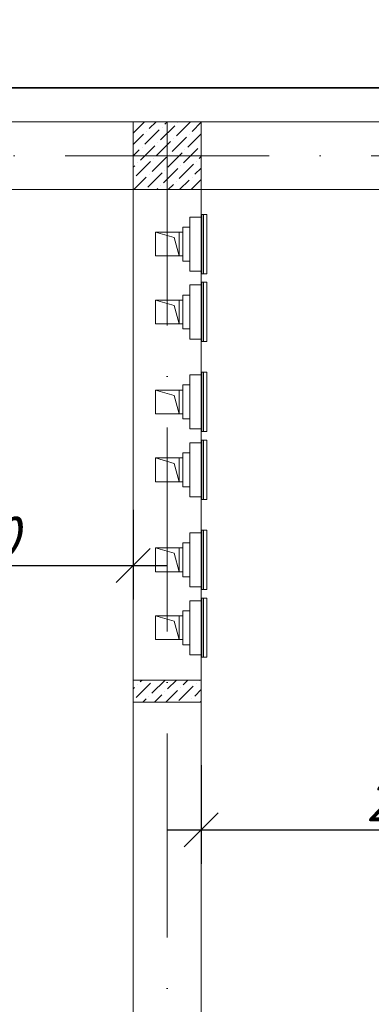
# Model space of a CAD drawing. Header units: millimetres. Extents: x 1114507 to 93926427, y 174473 to 817039.
# Tile 130 of 256: x 1755103 to 1757171, y 481308 to 487101. Entities that reach past the tile are written whole.
import ezdxf

# ---------------------------------------------------------------- set-up
doc = ezdxf.new("R2010")
doc.units = ezdxf.units.MM
doc.linetypes.add('ACAD_ISO10W100', pattern=[18, 12, -3, 0, -3])
doc.linetypes.add('ADSK_Скрыто', pattern=[6, 3, -3])
for name, color, linetype, lineweight in [('_Hidden_', 7, 'ADSK_Скрыто', 9), ('Mechanical Equipment', 7, 'Continuous', 18), ('размеры', 12, 'Continuous', 15)]:
    doc.layers.add(name, color=color, linetype=linetype, lineweight=lineweight)
doc.layers.add('kcd_tx', color=7, linetype='Continuous')
doc.layers.add('ventilatsiya', color=7, linetype='Continuous')
doc.styles.get("Standard").update_dxf_attribs({"font": 'isocpeui.ttf'})
doc.dimstyles.new('Санжар', dxfattribs={"dimtxt": 240, "dimasz": 200, "dimexe": 200, "dimexo": 200, "dimgap": 50, "dimtad": 1, "dimdec": 0, "dimtxsty": 'Standard', "dimblk": 'OBLIQUE', "dimcen": 2.5, "dimdle": 200, "dimclrd": 152, "dimclre": 152, "dimclrt": 152, "dimadec": 0, "dimazin": 0, "dimtfac": 1, "dimtdec": 0, "dimtmove": 0, "dimatfit": 3, "dimldrblk": 'OBLIQUE', "dimfxl": 0, "dimlwd": 0, "dimlwe": 0, "dimarcsym": 0})

# ---------------------------------------------------------------- blocks, each defined once
blk = doc.blocks.new('blokqav3mak')
at = {"lineweight": 0, "ltscale": 100}
for p, q in [((1616966.4, 773325.1), (1616166.4, 773325.1)), ((1616966.4, 773325.1), (1616966.4, 767025.1)), ((1624716.4, 773325.1), (1617366.4, 773325.1)), ((1616966.4, 772925.1), (1616166.4, 772925.1)), ((1624716.4, 772925.1), (1617366.4, 772925.1)), ((1617366.4, 772925.1), (1617366.4, 767025.1))]:
    blk.add_line(p, q, dxfattribs=at)
at = {"linetype": 'Continuous', "lineweight": 0, "ltscale": 100}
for p, q in [((1616967.2, 773259.5), (1617032.8, 773325.1)), ((1617059.9, 773284.8), (1617100.2, 773325.1)), ((1617152.5, 773310), (1617167.6, 773325.1)), ((1617219.8, 773242.7), (1617302.3, 773325.1)), ((1617228.2, 773318.4), (1617228.2, 773318.4)), ((1617312.4, 773267.9), (1617366.4, 773321.8)), ((1617034.6, 773192.2), (1617118.8, 773276.3)), ((1617043, 773267.9), (1617043, 773267.9)), ((1617127.2, 773217.4), (1617211.4, 773301.6)), ((1617135.6, 773293.2), (1617135.6, 773293.2)), ((1616966.4, 773191.3), (1617026.2, 773251.1)), ((1617102, 773124.8), (1617186.1, 773209)), ((1617110.4, 773200.6), (1617110.4, 773200.6)), ((1617194.6, 773150.1), (1617278.8, 773234.2)), ((1617203, 773225.8), (1617203, 773225.8)), ((1617287.2, 773175.3), (1617366.4, 773254.5)), ((1617295.6, 773251.1), (1617295.6, 773251.1)), ((1616966.4, 773123.9), (1617000.9, 773158.5)), ((1617009.3, 773099.5), (1617093.5, 773183.7)), ((1617017.8, 773175.3), (1617017.8, 773175.3)), ((1617169.3, 773057.4), (1617253.5, 773141.6)), ((1617261.9, 773082.7), (1617346.1, 773166.9)), ((1617270.3, 773158.5), (1617270.3, 773158.5)), ((1617362.9, 773183.7), (1617362.9, 773183.7)), ((1616984.1, 773006.9), (1617068.3, 773091.1)), ((1616992.5, 773082.7), (1616992.5, 773082.7)), ((1617076.7, 773032.2), (1617160.9, 773116.4)), ((1617085.1, 773108), (1617085.1, 773108)), ((1617177.7, 773133.2), (1617177.7, 773133.2)), ((1617337.7, 773091.1), (1617337.7, 773091.1)), ((1617354.5, 773108), (1617366.4, 773119.8)), ((1616966.4, 773056.5), (1616975.7, 773065.9)), ((1617144, 772964.8), (1617228.2, 773049)), ((1617152.5, 773040.6), (1617152.5, 773040.6)), ((1617236.7, 772990.1), (1617320.8, 773074.3)), ((1617245.1, 773065.9), (1617245.1, 773065.9)), ((1617329.3, 773015.4), (1617366.4, 773052.4)), ((1616967.2, 772990.1), (1616967.2, 772990.1)), ((1616969.6, 772925.1), (1617043, 772998.5)), ((1617051.4, 772939.6), (1617135.6, 773023.8)), ((1617059.9, 773015.4), (1617059.9, 773015.4)), ((1617219.8, 772973.3), (1617219.8, 772973.3)), ((1617239, 772925.1), (1617295.6, 772981.7)), ((1617306.4, 772925.1), (1617366.4, 772985.1)), ((1617312.4, 772998.5), (1617312.4, 772998.5)), ((1617104.3, 772925.1), (1617110.4, 772931.2)), ((1617127.2, 772948), (1617127.2, 772948)), ((1617171.7, 772925.1), (1617203, 772956.4)), ((1616982.6, 769936.9, 0), (1617066.8, 770021.1, 0)), ((1616991, 770012.7, 0), (1616991, 770012.7, 0)), ((1617007.9, 770029.5, 0), (1617018.5, 770040.1, 0)), ((1617075.2, 769962.1, 0), (1617153.2, 770040.1, 0)), ((1617083.6, 770037.9, 0), (1617083.6, 770037.9, 0)), ((1617167.8, 769987.4, 0), (1617220.5, 770040.1, 0)), ((1617260.4, 770012.7, 0), (1617287.9, 770040.1, 0)), ((1617336.2, 770021.1, 0), (1617336.2, 770021.1, 0)), ((1617353, 770037.9, 0), (1617355.2, 770040.1, 0)), ((1616966.4, 769988, 0), (1616974.2, 769995.8, 0)), ((1617151, 769970.6, 0), (1617151, 769970.6, 0)), ((1617157.9, 769910.1, 0), (1617226.8, 769979, 0)), ((1617235.2, 769920.1, 0), (1617319.4, 770004.2, 0)), ((1617243.6, 769995.8, 0), (1617243.6, 769995.8, 0)), ((1617327.8, 769945.3, 0), (1617366.4, 769983.9, 0)), ((1617023.2, 769910.1, 0), (1617041.5, 769928.5, 0)), ((1617058.4, 769945.3, 0), (1617058.4, 769945.3, 0)), ((1617090.5, 769910.1, 0), (1617134.1, 769953.7, 0)), ((1617292.6, 769910.1, 0), (1617294.1, 769911.6, 0)), ((1617310.9, 769928.5, 0), (1617310.9, 769928.5, 0)), ((1617359.9, 769910.1, 0), (1617366.4, 769916.5, 0))]:
    blk.add_line(p, q, dxfattribs=at)
at = {"color": 1, "linetype": 'ACAD_ISO10W100', "lineweight": 0, "ltscale": 100}
for p, q in [((1617166.4, 773325.1), (1617166.4, 766825.1)), ((1626766.4, 773125.1), (1599766.4, 773125.1))]:
    blk.add_line(p, q, dxfattribs=at)
at = {"layer": '_Hidden_', "color": 5, "lineweight": 0}
for p, q in [((1617299.3, 772763.5), (1617299.3, 772763.9)), ((1617299.3, 772763.9), (1617299.3, 772763.5)), ((1617323.3, 772763.9), (1617323.3, 772763.5)), ((1617323.3, 772763.5), (1617323.3, 772763.9)), ((1617366.4, 772763.5), (1617366.4, 772763.9)), ((1617366.4, 772763.9), (1617366.4, 772763.5)), ((1617370.2, 772779.5), (1617369.7, 772779.5)), ((1617299.3, 772445.9), (1617299.3, 772446.2)), ((1617299.3, 772446.2), (1617299.3, 772445.9)), ((1617323.3, 772446.2), (1617323.3, 772445.9)), ((1617323.3, 772445.9), (1617323.3, 772446.2)), ((1617366.4, 772446.2), (1617366.4, 772445.9)), ((1617366.4, 772445.9), (1617366.4, 772446.2)), ((1617369.7, 772430.6), (1617370.2, 772430.6)), ((1617299.3, 772364), (1617299.3, 772364.3)), ((1617299.3, 772364.3), (1617299.3, 772364)), ((1617323.3, 772364.3), (1617323.3, 772364)), ((1617323.3, 772364), (1617323.3, 772364.3)), ((1617366.4, 772364), (1617366.4, 772364.3)), ((1617366.4, 772364.3), (1617366.4, 772364)), ((1617370.2, 772380), (1617369.7, 772380)), ((1617299.3, 772046.3), (1617299.3, 772046.7)), ((1617299.3, 772046.7), (1617299.3, 772046.3)), ((1617323.3, 772046.7), (1617323.3, 772046.3)), ((1617323.3, 772046.3), (1617323.3, 772046.7)), ((1617366.4, 772046.7), (1617366.4, 772046.3)), ((1617366.4, 772046.3), (1617366.4, 772046.7)), ((1617369.7, 772031.1), (1617370.2, 772031.1)), ((1617299.3, 771834.8), (1617299.3, 771835.1)), ((1617299.3, 771835.1), (1617299.3, 771834.8)), ((1617323.3, 771835.1), (1617323.3, 771834.8)), ((1617323.3, 771834.8), (1617323.3, 771835.1)), ((1617366.4, 771834.8), (1617366.4, 771835.1)), ((1617366.4, 771835.1), (1617366.4, 771834.8)), ((1617370.2, 771850.8), (1617369.7, 771850.8)), ((1617299.3, 771517.1), (1617299.3, 771517.5)), ((1617299.3, 771517.5), (1617299.3, 771517.1)), ((1617323.3, 771517.5), (1617323.3, 771517.1)), ((1617323.3, 771517.1), (1617323.3, 771517.5)), ((1617366.4, 771517.5), (1617366.4, 771517.1)), ((1617366.4, 771517.1), (1617366.4, 771517.5)), ((1617369.7, 771501.9), (1617370.2, 771501.9)), ((1617299.3, 771435.2), (1617299.3, 771435.6)), ((1617299.3, 771435.6), (1617299.3, 771435.2)), ((1617323.3, 771435.6), (1617323.3, 771435.2)), ((1617323.3, 771435.2), (1617323.3, 771435.6)), ((1617366.4, 771435.2), (1617366.4, 771435.6)), ((1617366.4, 771435.6), (1617366.4, 771435.2)), ((1617370.2, 771451.2), (1617369.7, 771451.2)), ((1617299.3, 771117.6), (1617299.3, 771117.9)), ((1617299.3, 771117.9), (1617299.3, 771117.6)), ((1617323.3, 771117.9), (1617323.3, 771117.6)), ((1617323.3, 771117.6), (1617323.3, 771117.9)), ((1617366.4, 771117.9), (1617366.4, 771117.6)), ((1617366.4, 771117.6), (1617366.4, 771117.9)), ((1617369.7, 771102.3), (1617370.2, 771102.3)), ((1617299.3, 770906), (1617299.3, 770906.4)), ((1617299.3, 770906.4), (1617299.3, 770906)), ((1617323.3, 770906.4), (1617323.3, 770906)), ((1617323.3, 770906), (1617323.3, 770906.4)), ((1617366.4, 770906), (1617366.4, 770906.4)), ((1617366.4, 770906.4), (1617366.4, 770906)), ((1617370.2, 770922), (1617369.7, 770922)), ((1617299.3, 770588.4), (1617299.3, 770588.7)), ((1617299.3, 770588.7), (1617299.3, 770588.4)), ((1617323.3, 770588.7), (1617323.3, 770588.4)), ((1617323.3, 770588.4), (1617323.3, 770588.7)), ((1617366.4, 770588.7), (1617366.4, 770588.4)), ((1617366.4, 770588.4), (1617366.4, 770588.7)), ((1617369.7, 770573.1), (1617370.2, 770573.1)), ((1617299.3, 770506.5), (1617299.3, 770506.8)), ((1617299.3, 770506.8), (1617299.3, 770506.5)), ((1617323.3, 770506.8), (1617323.3, 770506.5)), ((1617323.3, 770506.5), (1617323.3, 770506.8)), ((1617366.4, 770506.5), (1617366.4, 770506.8)), ((1617366.4, 770506.8), (1617366.4, 770506.5)), ((1617370.2, 770522.5), (1617369.7, 770522.5)), ((1617299.3, 770188.8), (1617299.3, 770189.2)), ((1617299.3, 770189.2), (1617299.3, 770188.8)), ((1617323.3, 770189.2), (1617323.3, 770188.8)), ((1617323.3, 770188.8), (1617323.3, 770189.2)), ((1617366.4, 770189.2), (1617366.4, 770188.8)), ((1617366.4, 770188.8), (1617366.4, 770189.2)), ((1617369.7, 770173.6), (1617370.2, 770173.6))]:
    blk.add_line(p, q, dxfattribs=at)
at = {"layer": 'Mechanical Equipment', "color": 5, "lineweight": 0}
for p, q in [((1617299.3, 772763.9), (1617323.3, 772763.9)), ((1617299.3, 772763.5), (1617299.3, 772763.9)), ((1617299.3, 772763.9), (1617299.3, 772753.9)), ((1617299.3, 772753.9), (1617299.3, 772455.9)), ((1617323.3, 772763.9), (1617366.4, 772763.9)), ((1617323.3, 772763.9), (1617323.3, 772763.5)), ((1617323.3, 772763.5), (1617323.3, 772763.9)), ((1617366.4, 772753.9), (1617366.4, 772763.9)), ((1617366.4, 772763.9), (1617366.4, 772763.5)), ((1617366.4, 772455.9), (1617366.4, 772753.9)), ((1617369.4, 772430.6), (1617369.4, 772779.5)), ((1617369.7, 772430.6), (1617369.7, 772779.5)), ((1617379.4, 772779.5), (1617369.7, 772779.5)), ((1617388.8, 772779.5), (1617379.4, 772779.5)), ((1617379.4, 772430.6), (1617379.4, 772779.5)), ((1617398.4, 772779.5), (1617388.8, 772779.5)), ((1617398.4, 772779.5), (1617398.4, 772430.6)), ((1617258.1, 772704.9), (1617299.3, 772704.9)), ((1617258.1, 772704.9), (1617258.1, 772504.9)), ((1617299.3, 772504.9), (1617258.1, 772504.9)), ((1617299.3, 772455.9), (1617299.3, 772445.9)), ((1617299.3, 772445.9), (1617299.3, 772446.2)), ((1617323.3, 772445.9), (1617299.3, 772445.9)), ((1617323.3, 772446.2), (1617323.3, 772445.9)), ((1617323.3, 772445.9), (1617323.3, 772446.2)), ((1617366.4, 772445.9), (1617323.3, 772445.9)), ((1617366.4, 772445.9), (1617366.4, 772455.9)), ((1617366.4, 772446.2), (1617366.4, 772445.9)), ((1617369.7, 772430.6), (1617379.4, 772430.6)), ((1617379.4, 772430.6), (1617388.8, 772430.6)), ((1617388.8, 772430.6), (1617398.4, 772430.6)), ((1617299.3, 772364.3), (1617323.3, 772364.3)), ((1617299.3, 772364), (1617299.3, 772364.3)), ((1617299.3, 772364.3), (1617299.3, 772354.3)), ((1617299.3, 772354.3), (1617299.3, 772056.3)), ((1617323.3, 772364.3), (1617366.4, 772364.3)), ((1617323.3, 772364.3), (1617323.3, 772364)), ((1617323.3, 772364), (1617323.3, 772364.3)), ((1617366.4, 772354.3), (1617366.4, 772364.3)), ((1617366.4, 772364.3), (1617366.4, 772364)), ((1617366.4, 772056.3), (1617366.4, 772354.3)), ((1617369.4, 772031.1), (1617369.4, 772380)), ((1617369.7, 772031.1), (1617369.7, 772380)), ((1617379.4, 772380), (1617369.7, 772380)), ((1617388.8, 772380), (1617379.4, 772380)), ((1617379.4, 772031.1), (1617379.4, 772380)), ((1617398.4, 772380), (1617388.8, 772380)), ((1617398.4, 772380), (1617398.4, 772031.1)), ((1617258.1, 772305.3), (1617299.3, 772305.3)), ((1617258.1, 772305.3), (1617258.1, 772105.3)), ((1617299.3, 772105.3), (1617258.1, 772105.3)), ((1617299.3, 772056.3), (1617299.3, 772046.3)), ((1617299.3, 772046.3), (1617299.3, 772046.7)), ((1617323.3, 772046.3), (1617299.3, 772046.3)), ((1617323.3, 772046.7), (1617323.3, 772046.3)), ((1617323.3, 772046.3), (1617323.3, 772046.7)), ((1617366.4, 772046.3), (1617323.3, 772046.3)), ((1617366.4, 772046.3), (1617366.4, 772056.3)), ((1617366.4, 772046.7), (1617366.4, 772046.3)), ((1617369.7, 772031.1), (1617379.4, 772031.1)), ((1617379.4, 772031.1), (1617388.8, 772031.1)), ((1617388.8, 772031.1), (1617398.4, 772031.1)), ((1617299.3, 771835.1), (1617323.3, 771835.1)), ((1617299.3, 771834.8), (1617299.3, 771835.1)), ((1617299.3, 771835.1), (1617299.3, 771825.1)), ((1617299.3, 771825.1), (1617299.3, 771527.1)), ((1617323.3, 771835.1), (1617366.4, 771835.1)), ((1617323.3, 771835.1), (1617323.3, 771834.8)), ((1617323.3, 771834.8), (1617323.3, 771835.1)), ((1617366.4, 771825.1), (1617366.4, 771835.1)), ((1617366.4, 771835.1), (1617366.4, 771834.8)), ((1617366.4, 771527.1), (1617366.4, 771825.1)), ((1617369.4, 771501.9), (1617369.4, 771850.8)), ((1617369.7, 771501.9), (1617369.7, 771850.8)), ((1617379.4, 771850.8), (1617369.7, 771850.8)), ((1617388.8, 771850.8), (1617379.4, 771850.8)), ((1617379.4, 771501.9), (1617379.4, 771850.8)), ((1617398.4, 771850.8), (1617388.8, 771850.8)), ((1617398.4, 771850.8), (1617398.4, 771501.9)), ((1617258.1, 771776.1), (1617299.3, 771776.1)), ((1617258.1, 771776.1), (1617258.1, 771576.1)), ((1617299.3, 771576.1), (1617258.1, 771576.1)), ((1617299.3, 771527.1), (1617299.3, 771517.1)), ((1617366.4, 771517.1), (1617366.4, 771527.1)), ((1617299.3, 771517.1), (1617299.3, 771517.5)), ((1617323.3, 771517.1), (1617299.3, 771517.1)), ((1617323.3, 771517.5), (1617323.3, 771517.1)), ((1617323.3, 771517.1), (1617323.3, 771517.5)), ((1617366.4, 771517.1), (1617323.3, 771517.1)), ((1617366.4, 771517.5), (1617366.4, 771517.1)), ((1617369.7, 771501.9), (1617379.4, 771501.9)), ((1617379.4, 771501.9), (1617388.8, 771501.9)), ((1617388.8, 771501.9), (1617398.4, 771501.9)), ((1617299.3, 771435.6), (1617323.3, 771435.6)), ((1617299.3, 771435.2), (1617299.3, 771435.6)), ((1617299.3, 771435.6), (1617299.3, 771425.6)), ((1617299.3, 771425.6), (1617299.3, 771127.6)), ((1617323.3, 771435.6), (1617366.4, 771435.6)), ((1617323.3, 771435.6), (1617323.3, 771435.2)), ((1617323.3, 771435.2), (1617323.3, 771435.6)), ((1617366.4, 771425.6), (1617366.4, 771435.6)), ((1617366.4, 771435.6), (1617366.4, 771435.2)), ((1617366.4, 771127.6), (1617366.4, 771425.6)), ((1617369.4, 771102.3), (1617369.4, 771451.2)), ((1617369.7, 771102.3), (1617369.7, 771451.2)), ((1617379.4, 771451.2), (1617369.7, 771451.2)), ((1617388.8, 771451.2), (1617379.4, 771451.2)), ((1617379.4, 771102.3), (1617379.4, 771451.2)), ((1617398.4, 771451.2), (1617388.8, 771451.2)), ((1617398.4, 771451.2), (1617398.4, 771102.3)), ((1617258.1, 771376.6), (1617299.3, 771376.6)), ((1617258.1, 771376.6), (1617258.1, 771176.6)), ((1617299.3, 771176.6), (1617258.1, 771176.6)), ((1617299.3, 771127.6), (1617299.3, 771117.6)), ((1617299.3, 771117.6), (1617299.3, 771117.9)), ((1617323.3, 771117.6), (1617299.3, 771117.6)), ((1617323.3, 771117.9), (1617323.3, 771117.6)), ((1617323.3, 771117.6), (1617323.3, 771117.9)), ((1617366.4, 771117.6), (1617323.3, 771117.6)), ((1617366.4, 771117.6), (1617366.4, 771127.6)), ((1617366.4, 771117.9), (1617366.4, 771117.6)), ((1617369.7, 771102.3), (1617379.4, 771102.3)), ((1617379.4, 771102.3), (1617388.8, 771102.3)), ((1617388.8, 771102.3), (1617398.4, 771102.3)), ((1617299.3, 770906.4), (1617323.3, 770906.4)), ((1617299.3, 770906), (1617299.3, 770906.4)), ((1617299.3, 770906.4), (1617299.3, 770896.4)), ((1617299.3, 770896.4), (1617299.3, 770598.4)), ((1617323.3, 770906.4), (1617366.4, 770906.4)), ((1617323.3, 770906.4), (1617323.3, 770906)), ((1617323.3, 770906), (1617323.3, 770906.4)), ((1617366.4, 770896.4), (1617366.4, 770906.4)), ((1617366.4, 770906.4), (1617366.4, 770906)), ((1617366.4, 770598.4), (1617366.4, 770896.4)), ((1617369.4, 770573.1), (1617369.4, 770922)), ((1617369.7, 770573.1), (1617369.7, 770922)), ((1617379.4, 770922), (1617369.7, 770922)), ((1617388.8, 770922), (1617379.4, 770922)), ((1617379.4, 770573.1), (1617379.4, 770922)), ((1617398.4, 770922), (1617388.8, 770922)), ((1617398.4, 770922), (1617398.4, 770573.1)), ((1617258.1, 770847.4), (1617299.3, 770847.4)), ((1617258.1, 770847.4), (1617258.1, 770647.4)), ((1617299.3, 770647.4), (1617258.1, 770647.4)), ((1617299.3, 770598.4), (1617299.3, 770588.4)), ((1617366.4, 770588.4), (1617366.4, 770598.4)), ((1617299.3, 770588.4), (1617299.3, 770588.7)), ((1617323.3, 770588.4), (1617299.3, 770588.4)), ((1617323.3, 770588.7), (1617323.3, 770588.4)), ((1617323.3, 770588.4), (1617323.3, 770588.7)), ((1617366.4, 770588.4), (1617323.3, 770588.4)), ((1617366.4, 770588.7), (1617366.4, 770588.4)), ((1617369.7, 770573.1), (1617379.4, 770573.1)), ((1617379.4, 770573.1), (1617388.8, 770573.1)), ((1617388.8, 770573.1), (1617398.4, 770573.1)), ((1617299.3, 770506.8), (1617323.3, 770506.8)), ((1617299.3, 770506.5), (1617299.3, 770506.8)), ((1617299.3, 770506.8), (1617299.3, 770496.8)), ((1617299.3, 770496.8), (1617299.3, 770198.8)), ((1617323.3, 770506.8), (1617366.4, 770506.8)), ((1617323.3, 770506.8), (1617323.3, 770506.5)), ((1617323.3, 770506.5), (1617323.3, 770506.8)), ((1617366.4, 770496.8), (1617366.4, 770506.8)), ((1617366.4, 770506.8), (1617366.4, 770506.5)), ((1617366.4, 770198.8), (1617366.4, 770496.8)), ((1617369.4, 770173.6), (1617369.4, 770522.5)), ((1617369.7, 770173.6), (1617369.7, 770522.5)), ((1617379.4, 770522.5), (1617369.7, 770522.5)), ((1617388.8, 770522.5), (1617379.4, 770522.5)), ((1617379.4, 770173.6), (1617379.4, 770522.5)), ((1617398.4, 770522.5), (1617388.8, 770522.5)), ((1617398.4, 770522.5), (1617398.4, 770173.6)), ((1617258.1, 770447.8), (1617299.3, 770447.8)), ((1617258.1, 770447.8), (1617258.1, 770247.8)), ((1617299.3, 770247.8), (1617258.1, 770247.8)), ((1617299.3, 770198.8), (1617299.3, 770188.8)), ((1617299.3, 770188.8), (1617299.3, 770189.2)), ((1617323.3, 770188.8), (1617299.3, 770188.8)), ((1617323.3, 770189.2), (1617323.3, 770188.8)), ((1617323.3, 770188.8), (1617323.3, 770189.2)), ((1617366.4, 770188.8), (1617323.3, 770188.8)), ((1617366.4, 770188.8), (1617366.4, 770198.8)), ((1617366.4, 770189.2), (1617366.4, 770188.8)), ((1617369.7, 770173.6), (1617379.4, 770173.6)), ((1617379.4, 770173.6), (1617388.8, 770173.6)), ((1617388.8, 770173.6), (1617398.4, 770173.6))]:
    blk.add_line(p, q, dxfattribs=at)
at = {"layer": 'ventilatsiya', "lineweight": 0, "ltscale": 100}
for p, q in [((1617207.2, 772643.2), (1617096.4, 772674.9)), ((1617096.4, 772534.9), (1617096.4, 772674.9)), ((1617096.4, 772674.9), (1617236.4, 772674.9)), ((1617191, 772674.9), (1617258.1, 772674.9)), ((1617236.4, 772534.9), (1617207.2, 772643.2)), ((1617236.4, 772674.9), (1617236.4, 772534.9)), ((1617236.4, 772534.9), (1617096.4, 772534.9)), ((1617191, 772534.9), (1617258.1, 772534.9)), ((1617207.2, 772243.7), (1617096.4, 772275.3)), ((1617096.4, 772135.3), (1617096.4, 772275.3)), ((1617096.4, 772275.3), (1617236.4, 772275.3)), ((1617191, 772275.3), (1617258.1, 772275.3)), ((1617236.4, 772275.3), (1617236.4, 772135.3)), ((1617236.4, 772135.3), (1617207.2, 772243.7)), ((1617236.4, 772135.3), (1617096.4, 772135.3)), ((1617191, 772135.3), (1617258.1, 772135.3)), ((1617207.2, 771714.5), (1617096.4, 771746.1)), ((1617096.4, 771606.1), (1617096.4, 771746.1)), ((1617096.4, 771746.1), (1617236.4, 771746.1)), ((1617191, 771746.1), (1617258.1, 771746.1)), ((1617236.4, 771606.1), (1617207.2, 771714.5)), ((1617236.4, 771746.1), (1617236.4, 771606.1)), ((1617236.4, 771606.1), (1617096.4, 771606.1)), ((1617191, 771606.1), (1617258.1, 771606.1)), ((1617207.2, 771314.9), (1617096.4, 771346.6)), ((1617096.4, 771206.6), (1617096.4, 771346.6)), ((1617096.4, 771346.6), (1617236.4, 771346.6)), ((1617191, 771346.6), (1617258.1, 771346.6)), ((1617236.4, 771346.6), (1617236.4, 771206.6)), ((1617236.4, 771206.6), (1617207.2, 771314.9)), ((1617236.4, 771206.6), (1617096.4, 771206.6)), ((1617191, 771206.6), (1617258.1, 771206.6)), ((1617207.2, 770785.7), (1617096.4, 770817.4)), ((1617096.4, 770677.4), (1617096.4, 770817.4)), ((1617096.4, 770817.4), (1617236.4, 770817.4)), ((1617191, 770817.4), (1617258.1, 770817.4)), ((1617236.4, 770677.4), (1617207.2, 770785.7)), ((1617236.4, 770817.4), (1617236.4, 770677.4)), ((1617236.4, 770677.4), (1617096.4, 770677.4)), ((1617191, 770677.4), (1617258.1, 770677.4)), ((1617207.2, 770386.2), (1617096.4, 770417.8)), ((1617096.4, 770277.8), (1617096.4, 770417.8)), ((1617096.4, 770417.8), (1617236.4, 770417.8)), ((1617191, 770417.8), (1617258.1, 770417.8)), ((1617236.4, 770417.8), (1617236.4, 770277.8)), ((1617236.4, 770277.8), (1617207.2, 770386.2)), ((1617236.4, 770277.8), (1617096.4, 770277.8)), ((1617191, 770277.8), (1617258.1, 770277.8))]:
    blk.add_line(p, q, dxfattribs=at)
at = {"layer": 'размеры', "lineweight": 0, "ltscale": 5}
for p, q in [((1617366.4, 773325.1), (1616966.4, 773325.1)), ((1616966.4, 773325.1), (1616966.4, 772925.1)), ((1617366.4, 772925.1), (1617366.4, 773325.1)), ((1616966.4, 772925.1), (1617366.4, 772925.1)), ((1616966.4, 769910.1), (1616966.4, 770040.1)), ((1616966.4, 770040.1), (1617366.4, 770040.1)), ((1617366.4, 770040.1), (1616966.4, 770040.1)), ((1616966.4, 770040.1), (1616966.4, 769910.1)), ((1617366.4, 770040.1), (1617366.4, 769910.1)), ((1617366.4, 769910.1), (1617366.4, 770040.1)), ((1617366.4, 769910.1), (1616966.4, 769910.1)), ((1616966.4, 769910.1), (1617366.4, 769910.1))]:
    blk.add_line(p, q, dxfattribs=at)
blk = doc.blocks.new('_Oblique')
at = {"color": 0, "linetype": 'ByBlock', "lineweight": -2}
blk.add_line((-0.5, -0.5), (0.5, 0.5), dxfattribs=at)
blk = doc.blocks.new('*D1981')
at = {"layer": 'Defpoints', "color": 0, "lineweight": 40, "ltscale": 100, "transparency": 16777216}
for p in [(1756171.2, 482914.9), (1758771.2, 482914.9), (1758771.2, 482335.1)]:
    blk.add_point(p, dxfattribs=at)
at = {"layer": 'kcd_tx', "color": 152, "ltscale": 100, "transparency": 16777216}
for p, q in [((1756171.2, 482714.9), (1756171.2, 482135.1)), ((1758771.2, 482714.9), (1758771.2, 482135.1)), ((1755971.2, 482335.1), (1758971.2, 482335.1))]:
    blk.add_line(p, q, dxfattribs=at)
at = {"layer": 'kcd_tx', "color": 152, "ltscale": 100, "transparency": 16777216, "xscale": 200, "yscale": 200, "zscale": 200, "rotation": 180}
blk.add_blockref('_Oblique', (1756171.2, 482335.1), dxfattribs=at)
at = {"layer": 'kcd_tx', "color": 152, "ltscale": 100, "transparency": 16777216, "xscale": 200, "yscale": 200, "zscale": 200}
blk.add_blockref('_Oblique', (1758771.2, 482335.1), dxfattribs=at)
at = {"layer": 'kcd_tx', "color": 152, "lineweight": 35, "ltscale": 100, "transparency": 16777216, "insert": (1757471.2, 482505.1), "char_height": 240, "attachment_point": 5}
blk.add_mtext('2600', dxfattribs=at)
blk = doc.blocks.new('*D1998')
at = {"layer": 'Defpoints', "color": 0, "lineweight": 40, "ltscale": 100, "transparency": 16777216}
for p in [(1753770.3, 484417.1), (1755771.2, 484417.1), (1755771.2, 483889.4)]:
    blk.add_point(p, dxfattribs=at)
at = {"layer": 'kcd_tx', "color": 152, "ltscale": 100, "transparency": 16777216}
for p, q in [((1753770.3, 484217.1), (1753770.3, 483689.4)), ((1755771.2, 484217.1), (1755771.2, 483689.4)), ((1753570.3, 483889.4), (1755971.2, 483889.4))]:
    blk.add_line(p, q, dxfattribs=at)
at = {"layer": 'kcd_tx', "color": 152, "ltscale": 100, "transparency": 16777216, "xscale": 200, "yscale": 200, "zscale": 200, "rotation": 180}
blk.add_blockref('_Oblique', (1753770.3, 483889.4), dxfattribs=at)
at = {"layer": 'kcd_tx', "color": 152, "ltscale": 100, "transparency": 16777216, "xscale": 200, "yscale": 200, "zscale": 200}
blk.add_blockref('_Oblique', (1755771.2, 483889.4), dxfattribs=at)
at = {"layer": 'kcd_tx', "color": 152, "lineweight": 35, "ltscale": 100, "transparency": 16777216, "insert": (1754770.8, 484059.4), "char_height": 240, "attachment_point": 5}
blk.add_mtext('2000', dxfattribs=at)
blk = doc.blocks.new('*D1977')
at = {"layer": 'Defpoints', "color": 0, "lineweight": 40, "ltscale": 100, "transparency": 16777216}
for p in [(1754470.3, 487567.1), (1759270.3, 487567.1), (1759270.3, 487231.3)]:
    blk.add_point(p, dxfattribs=at)
at = {"layer": 'kcd_tx', "color": 152, "ltscale": 100, "transparency": 16777216}
for p, q in [((1754470.3, 487367.1), (1754470.3, 487031.3)), ((1759270.3, 487367.1), (1759270.3, 487031.3)), ((1754270.3, 487231.3), (1759470.3, 487231.3))]:
    blk.add_line(p, q, dxfattribs=at)
at = {"layer": 'kcd_tx', "color": 152, "ltscale": 100, "transparency": 16777216, "xscale": 200, "yscale": 200, "zscale": 200, "rotation": 180}
blk.add_blockref('_Oblique', (1754470.3, 487231.3), dxfattribs=at)
at = {"layer": 'kcd_tx', "color": 152, "ltscale": 100, "transparency": 16777216, "xscale": 200, "yscale": 200, "zscale": 200}
blk.add_blockref('_Oblique', (1759270.3, 487231.3), dxfattribs=at)
at = {"layer": 'kcd_tx', "color": 152, "lineweight": 35, "ltscale": 100, "transparency": 16777216, "insert": (1756870.3, 487401.3), "char_height": 240, "attachment_point": 5}
blk.add_mtext('4800', dxfattribs=at)

msp = doc.modelspace()

# ---------------------------------------------------------------- linework, layer by layer
at = {"color": 5, "lineweight": 35, "ltscale": 100}
msp.add_line((1763784.7, 486701.2), (1741456.2, 486701.2), dxfattribs=at)

# ---------------------------------------------------------------- block references
at = {"color": 0}
msp.add_blockref('blokqav3mak', (138804.9, -286823.9), dxfattribs=at)

# ---------------------------------------------------------------- dimensions: what is measured, and where the dimension line sits
at = {"layer": 'kcd_tx', "lineweight": 35, "ltscale": 100}
for base, p1, p2, picture, middle in [((1759270.3, 487231.3), (1754470.3, 487567.1), (1759270.3, 487567.1), '*D1977', (1756870.3, 487401.3)), ((1758771.2, 482335.1), (1756171.2, 482914.9), (1758771.2, 482914.9), '*D1981', (1757471.2, 482505.1))]:
    dim = msp.add_linear_dim(base=base, p1=p1, p2=p2, dimstyle='Санжар', override={"dimfxl": 200, "dimtfillclr": 253, "dimlwd": 65535, "dimlwe": 65535, "dimarcsym": 2}, dxfattribs=at)
    dim.commit()
    dim.dimension.update_dxf_attribs({"geometry": picture, "text_midpoint": middle})
dim = msp.add_linear_dim(base=(1755771.2, 483889.4), p1=(1753770.3, 484417.1), p2=(1755771.2, 484417.1), text='2000', dimstyle='Санжар', override={"dimfxl": 200, "dimtfillclr": 253, "dimlwd": 65535, "dimlwe": 65535, "dimarcsym": 2}, dxfattribs=at)
dim.commit()
dim.dimension.update_dxf_attribs({"geometry": '*D1998', "text_midpoint": (1754770.8, 484059.4)})

doc.saveas('drawing.dxf')
